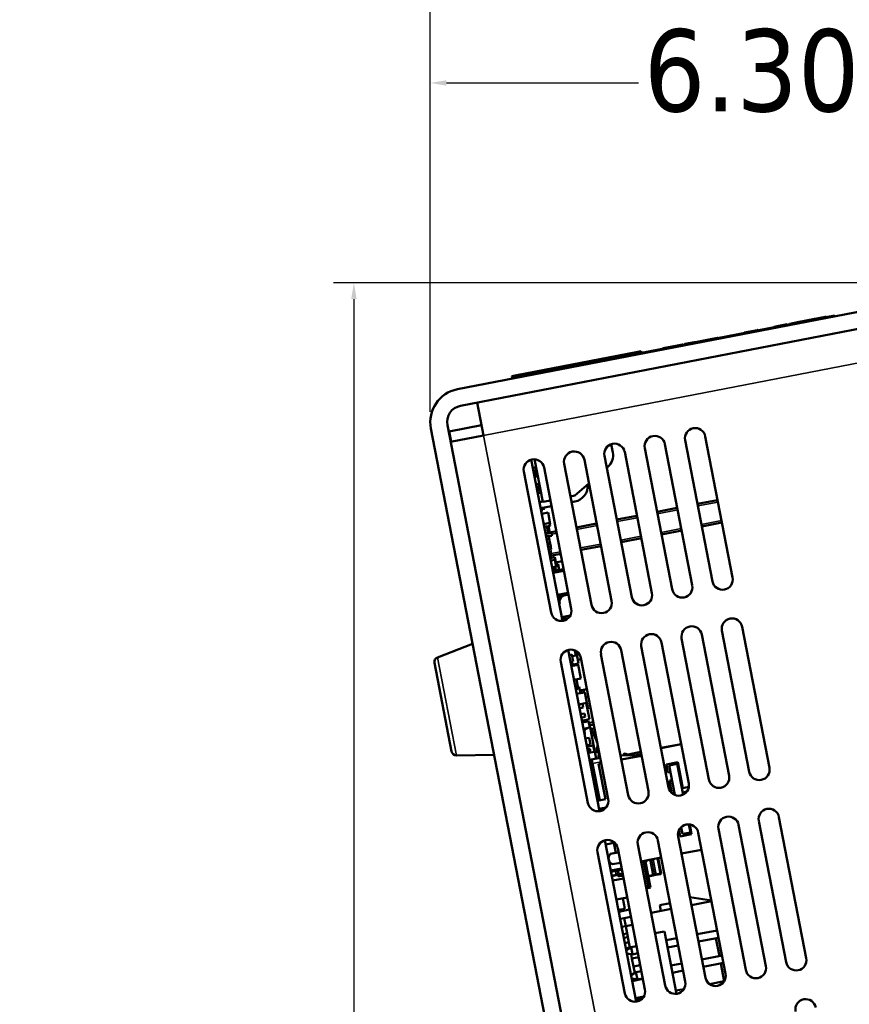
# Model space of a CAD drawing. Header units: inches. Extents: x 1.9 to 64.4, y 1.6 to 69.2.
# Tile 36 of 256: x 1.9 to 7, y 60.1 to 66.1. Entities that reach past the tile are written whole.
import ezdxf

# ---------------------------------------------------------------- set-up
doc = ezdxf.new("R2010")
doc.units = ezdxf.units.IN
doc.header["$MEASUREMENT"] = 0
for name, color, linetype, lineweight in [('Dimension (ANSI)', 7, 'Continuous', 25), ('Visible (ANSI)', 7, 'Continuous', 50), ('Visible Narrow (ANSI)', 7, 'Continuous', 35)]:
    doc.layers.add(name, color=color, linetype=linetype, lineweight=lineweight)
doc.styles.add('Note Text (ANSI)', font='tahoma.ttf')
doc.dimstyles.new('Default (ANSI)', dxfattribs={"dimtxt": 0.5, "dimasz": 0.098425, "dimexe": 0.125, "dimexo": 0.0625, "dimgap": 0.031496, "dimtad": 0, "dimtih": 1, "dimtoh": 1, "dimrnd": 1e-08, "dimzin": 4, "dimdsep": 46, "dimtxsty": 'Note Text (ANSI)', "dimcen": 0.09, "dimdle": 0.393701, "dimclrd": 256, "dimclre": 256, "dimclrt": 256, "dimadec": 0, "dimazin": 1, "dimtfac": 1, "dimtofl": 0, "dimtmove": 0, "dimatfit": 3, "dimfxl": 1, "dimtolj": 1, "dimtzin": 4, "dimlwd": -1, "dimlwe": -1, "dimarcsym": 0})

# ---------------------------------------------------------------- blocks, each defined once
blk = doc.blocks.new('*D4')
at = {"layer": 'Defpoints', "color": 0}
for p in [(4.4426, 66.771), (12.0387, 64.959), (4.4426, 63.6846)]:
    blk.add_point(p, dxfattribs=at)
at = {"layer": 'Dimension (ANSI)'}
for p, q in [((4.4426, 63.7471), (4.4426, 66.896)), ((12.0387, 65.0215), (12.0387, 66.896)), ((4.541, 66.771), (6.0344, 66.771)), ((11.9402, 66.771), (9.7942, 66.771))]:
    blk.add_line(p, q, dxfattribs=at)
for points in [[(4.541, 66.7875), (4.541, 66.7546), (4.4426, 66.771)], [(11.9402, 66.7875), (11.9402, 66.7546), (12.0387, 66.771)]]:
    blk.add_solid(points, dxfattribs=at)
at = {"layer": 'Dimension (ANSI)', "insert": (6.0659, 67.0981), "char_height": 0.5, "attachment_point": 1, "style": 'Note Text (ANSI)'}
blk.add_mtext('\\A1;7.60 [192.9]', dxfattribs=at)
blk = doc.blocks.new('*D6')
at = {"layer": 'Defpoints', "color": 0}
for p in [(7.9731, 64.5321), (3.9775, 42.9984), (10.7492, 42.9984)]:
    blk.add_point(p, dxfattribs=at)
at = {"layer": 'Dimension (ANSI)'}
for p, q in [((7.9106, 64.5321), (3.8525, 64.5321)), ((3.9775, 64.4336), (3.9775, 52.3209)), ((3.9775, 43.0968), (3.9775, 51.6038)), ((10.6867, 42.9984), (3.8525, 42.9984))]:
    blk.add_line(p, q, dxfattribs=at)
for points in [[(3.9611, 64.4336), (3.9939, 64.4336), (3.9775, 64.5321)], [(3.9611, 43.0968), (3.9939, 43.0968), (3.9775, 42.9984)]]:
    blk.add_solid(points, dxfattribs=at)
at = {"layer": 'Dimension (ANSI)', "insert": (1.9431, 52.2895), "char_height": 0.5, "attachment_point": 1, "style": 'Note Text (ANSI)'}
blk.add_mtext('\\A1;21.53 [547.0]', dxfattribs=at)
blk = doc.blocks.new('*D8')
at = {"layer": 'Defpoints', "color": 0}
for p in [(4.4426, 65.749), (4.4426, 63.6846), (10.743, 63.4088)]:
    blk.add_point(p, dxfattribs=at)
at = {"layer": 'Dimension (ANSI)'}
for p, q in [((4.4426, 63.7471), (4.4426, 65.874)), ((10.743, 63.4713), (10.743, 65.874)), ((4.541, 65.749), (5.7106, 65.749)), ((10.6446, 65.749), (9.4751, 65.749))]:
    blk.add_line(p, q, dxfattribs=at)
for points in [[(4.541, 65.7654), (4.541, 65.7326), (4.4426, 65.749)], [(10.6446, 65.7654), (10.6446, 65.7326), (10.743, 65.749)]]:
    blk.add_solid(points, dxfattribs=at)
at = {"layer": 'Dimension (ANSI)', "insert": (5.7421, 66.076), "char_height": 0.5, "attachment_point": 1, "style": 'Note Text (ANSI)'}
blk.add_mtext('\\A1;6.30 [160.0]', dxfattribs=at)

msp = doc.modelspace()

# ---------------------------------------------------------------- linework, layer by layer
at = {"layer": 'Visible (ANSI)'}
for p, q in [((7.9344, 64.5284), (4.6077, 63.8847)), ((4.6271, 63.7847), (7.9537, 64.4283)), ((6.9053, 64.3344), (4.9417, 63.9545)), ((6.7115, 64.2969), (6.7111, 64.2988)), ((6.7187, 64.2982), (6.7183, 64.3002)), ((6.7309, 64.3006), (6.7305, 64.3026)), ((6.8122, 64.3163), (6.8118, 64.3183)), ((6.8152, 64.319), (6.8172, 64.3194)), ((6.8156, 64.317), (6.8152, 64.319)), ((6.8176, 64.3174), (6.8172, 64.3194)), ((6.8528, 64.3242), (6.8524, 64.3262)), ((6.8571, 64.3199), (6.8567, 64.3219)), ((6.8573, 64.32), (6.8569, 64.3219)), ((6.8573, 64.32), (6.8569, 64.3219)), ((6.9063, 64.3294), (6.9053, 64.3344)), ((6.3555, 64.23), (6.434, 64.2452)), ((6.4344, 64.2432), (6.434, 64.2452)), ((6.4358, 64.2435), (6.4354, 64.2455)), ((6.5346, 64.2626), (6.5342, 64.2646)), ((6.5356, 64.2649), (6.5549, 64.2686)), ((6.536, 64.2629), (6.5356, 64.2649)), ((6.5549, 64.2686), (6.6141, 64.2801)), ((6.5553, 64.2666), (6.5549, 64.2686)), ((6.6145, 64.2781), (6.6141, 64.2801)), ((6.6159, 64.2784), (6.6155, 64.2803)), ((6.6285, 64.2808), (6.6281, 64.2828)), ((6.6315, 64.2834), (6.6884, 64.2944)), ((6.6319, 64.2815), (6.6315, 64.2834)), ((6.7063, 64.2928), (6.7144, 64.2944)), ((6.7067, 64.2908), (6.7063, 64.2928)), ((6.7148, 64.2924), (6.7144, 64.2944)), ((6.0777, 64.1763), (6.1178, 64.184)), ((6.1178, 64.184), (6.1489, 64.1901)), ((6.1181, 64.1821), (6.1178, 64.184)), ((6.1277, 64.1788), (6.1273, 64.1808)), ((6.1291, 64.1791), (6.1287, 64.181)), ((6.1489, 64.1901), (6.1909, 64.1982)), ((6.1493, 64.1881), (6.1489, 64.1901)), ((6.1913, 64.1962), (6.1909, 64.1982)), ((6.1947, 64.1969), (6.1943, 64.1988)), ((6.2611, 64.2046), (6.2608, 64.2066)), ((6.3545, 64.2278), (6.3541, 64.2297)), ((6.3559, 64.228), (6.3555, 64.23)), ((6.3616, 64.2241), (6.3612, 64.226)), ((6.3635, 64.2244), (6.3631, 64.2264)), ((5.8574, 64.1316), (5.8571, 64.1336)), ((5.8591, 64.134), (5.9478, 64.1511)), ((5.8595, 64.132), (5.8591, 64.134)), ((5.9478, 64.1511), (5.9769, 64.1568)), ((5.9482, 64.1492), (5.9478, 64.1511)), ((5.9773, 64.1548), (5.9769, 64.1568)), ((5.9793, 64.1552), (5.979, 64.1572)), ((5.9915, 64.1576), (5.9911, 64.1595)), ((5.9945, 64.1602), (6.0389, 64.1688)), ((5.9949, 64.1582), (5.9945, 64.1602)), ((6.0389, 64.1688), (6.0777, 64.1763)), ((6.0393, 64.1668), (6.0389, 64.1688)), ((6.0781, 64.1743), (6.0777, 64.1763)), ((5.6958, 64.1105), (4.9693, 63.97)), ((5.5423, 64.0706), (5.5419, 64.0726)), ((5.5453, 64.0733), (5.5473, 64.0737)), ((5.5457, 64.0713), (5.5453, 64.0733)), ((5.5477, 64.0717), (5.5473, 64.0737)), ((5.5829, 64.0785), (5.5825, 64.0805)), ((5.5978, 64.0814), (5.5975, 64.0834)), ((5.6381, 64.0912), (5.6477, 64.0931)), ((5.6384, 64.0892), (5.6381, 64.0912)), ((5.6481, 64.0911), (5.6477, 64.0931)), ((5.6756, 64.0985), (5.6827, 64.0999)), ((5.676, 64.0965), (5.6756, 64.0985)), ((5.6831, 64.0979), (5.6827, 64.0999)), ((5.6958, 64.1105), (5.7253, 64.1162)), ((5.7197, 64.105), (5.7194, 64.1069)), ((5.7272, 64.1064), (5.7253, 64.1162)), ((5.16, 63.9967), (5.1596, 63.9986)), ((5.163, 63.9993), (5.165, 63.9997)), ((5.1634, 63.9973), (5.163, 63.9993)), ((5.1654, 63.9977), (5.165, 63.9997)), ((5.2006, 64.0045), (5.2002, 64.0065)), ((5.2014, 64.0047), (5.201, 64.0066)), ((5.2827, 64.0204), (5.2823, 64.0224)), ((5.2857, 64.023), (5.2877, 64.0234)), ((5.2861, 64.0211), (5.2857, 64.023)), ((5.2881, 64.0215), (5.2877, 64.0234)), ((5.3233, 64.0283), (5.3229, 64.0302)), ((5.3383, 64.0312), (5.3379, 64.0331)), ((5.3403, 64.0316), (5.3399, 64.0335)), ((5.4581, 64.0544), (5.4577, 64.0563)), ((5.4602, 64.0548), (5.4598, 64.0567)), ((5.461, 64.0549), (5.4606, 64.0569)), ((4.9398, 63.9643), (4.9693, 63.97)), ((4.9398, 63.9643), (4.9417, 63.9545)), ((4.9427, 63.9495), (4.9417, 63.9545)), ((5.0787, 63.9809), (5.0783, 63.9829)), ((4.7271, 63.804), (4.7658, 63.604)), ((4.4463, 63.6461), (4.4463, 63.6459)), ((4.4463, 63.6459), (8.3406, 43.5178)), ((8.4407, 43.5371), (4.5464, 63.6653)), ((4.7537, 63.6665), (4.5568, 63.6284)), ((4.5578, 63.6232), (4.5546, 63.6226)), ((4.5689, 63.5659), (4.5568, 63.6284)), ((4.7658, 63.604), (4.5657, 63.5652)), ((6.2828, 62.7389), (6.1166, 63.5979)), ((5.5534, 63.4989), (5.5435, 63.55)), ((5.7484, 63.5267), (5.9146, 62.6676)), ((6.0373, 62.6914), (5.8711, 63.5504)), ((5.9938, 63.5742), (6.16, 62.7151)), ((5.5029, 63.4792), (5.6691, 62.6201)), ((5.7919, 62.6439), (5.6257, 63.5029)), ((5.0574, 63.4565), (5.2473, 62.475)), ((5.067, 63.4068), (5.0867, 63.4106)), ((5.0774, 63.4585), (5.1275, 63.1996)), ((5.0864, 63.3912), (5.0828, 63.4099)), ((5.301, 62.5489), (5.1348, 63.408)), ((5.2575, 63.4317), (5.4237, 62.5726)), ((5.5464, 62.5964), (5.3802, 63.4555)), ((5.517, 63.4065), (5.5234, 63.412)), ((5.012, 63.3842), (5.1783, 62.5252)), ((5.0707, 63.3881), (5.0864, 63.3912)), ((5.0733, 63.3745), (5.089, 63.3775)), ((5.0752, 63.3645), (5.0949, 63.3683)), ((5.0779, 63.3508), (5.0975, 63.3546)), ((5.0909, 63.3676), (5.089, 63.3775)), ((5.0868, 63.3048), (5.1064, 63.3086)), ((5.0898, 63.2892), (5.1055, 63.2922)), ((5.0911, 63.2826), (5.1107, 63.2864)), ((5.0917, 63.2794), (5.1113, 63.2832)), ((5.1055, 63.2922), (5.1025, 63.3078)), ((5.3219, 63.2372), (5.408, 63.3119)), ((5.0941, 63.2669), (5.1138, 63.2707)), ((5.0942, 63.2664), (5.1139, 63.2702)), ((5.0969, 63.2526), (5.1165, 63.2564)), ((5.2961, 63.2322), (5.3219, 63.2372)), ((5.1076, 63.1972), (5.1272, 63.201)), ((5.1801, 63.1736), (5.1146, 63.1609)), ((5.1275, 63.1996), (5.1734, 63.2084)), ((5.1376, 63.1579), (5.1362, 63.1651)), ((5.3221, 63.201), (5.3028, 63.1973)), ((5.9461, 63.1628), (5.8234, 63.1391)), ((6.1916, 63.2103), (6.0688, 63.1866)), ((5.116, 63.1537), (5.1376, 63.1579)), ((5.1181, 63.1429), (5.122, 63.1437)), ((5.122, 63.1437), (5.1199, 63.1545)), ((5.1212, 63.1268), (5.1595, 63.1342)), ((5.173, 63.0645), (5.1595, 63.1342)), ((5.7007, 63.1153), (5.5779, 63.0916)), ((5.1334, 63.064), (5.1682, 63.0708)), ((5.1364, 63.0484), (5.1521, 63.0515)), ((5.1603, 63.0093), (5.1521, 63.0515)), ((5.1524, 63.0497), (5.1715, 63.0534)), ((5.1709, 63.0091), (5.1627, 63.0517)), ((5.1715, 63.0534), (5.1682, 63.0708)), ((5.1695, 63.0638), (5.173, 63.0645)), ((5.4552, 63.0678), (5.3325, 63.0441)), ((6.0954, 63.0491), (6.2181, 63.0729)), ((5.1446, 63.0062), (5.1603, 63.0093)), ((5.145, 63.0041), (5.1798, 63.0108)), ((5.1479, 62.989), (5.1636, 62.992)), ((5.1515, 63.0054), (5.1511, 63.0075)), ((5.1668, 62.9753), (5.1636, 62.992)), ((5.164, 62.9898), (5.1831, 62.9935)), ((5.2098, 63.0204), (5.1702, 63.0127)), ((5.1831, 62.9935), (5.1798, 63.0108)), ((5.85, 63.0016), (5.9727, 63.0254)), ((5.1511, 62.9723), (5.1668, 62.9753)), ((5.1569, 62.9424), (5.1726, 62.9455)), ((5.1602, 62.9256), (5.1759, 62.9286)), ((5.1726, 62.9455), (5.1668, 62.9753)), ((5.1759, 62.9286), (5.1726, 62.9455)), ((5.1791, 62.912), (5.1759, 62.9286)), ((5.3591, 62.9066), (5.4818, 62.9304)), ((5.6045, 62.9541), (5.7272, 62.9779)), ((5.1634, 62.9089), (5.1791, 62.912)), ((5.1735, 62.8568), (5.201, 62.8621)), ((5.1831, 62.8726), (5.2364, 62.8829)), ((5.2103, 62.814), (5.201, 62.8621)), ((5.1764, 62.8419), (5.1999, 62.8464)), ((5.1843, 62.8006), (5.2079, 62.8052)), ((5.2079, 62.8052), (5.1999, 62.8464)), ((5.2063, 62.8132), (5.2103, 62.814)), ((5.2069, 62.8313), (5.2449, 62.8386)), ((5.2091, 62.7989), (5.2079, 62.8052)), ((5.2093, 62.8191), (5.2201, 62.8212)), ((5.227, 62.7852), (5.2201, 62.8212)), ((5.1855, 62.7944), (5.1907, 62.7954)), ((5.1888, 62.7778), (5.2111, 62.7821)), ((5.189, 62.7766), (5.2545, 62.7893)), ((5.1907, 62.7679), (5.2562, 62.7805)), ((5.1962, 62.7965), (5.2091, 62.7989)), ((5.2196, 62.7837), (5.2542, 62.7904)), ((5.2823, 62.6453), (5.2168, 62.6326)), ((5.2188, 62.6224), (5.2843, 62.6351)), ((5.2312, 62.5805), (5.2271, 62.5797)), ((5.2284, 62.5954), (5.2312, 62.5805)), ((5.2428, 62.4984), (5.2952, 62.5085)), ((6.2615, 61.5328), (6.0953, 62.3919)), ((6.218, 62.4157), (6.3842, 61.5566)), ((6.5069, 61.5803), (6.3407, 62.4394)), ((4.4864, 62.2531), (4.7, 62.3348)), ((5.7271, 62.3207), (5.8933, 61.4616)), ((6.016, 61.4854), (5.8498, 62.3444)), ((5.9725, 62.3682), (6.1387, 61.5091)), ((5.2816, 62.298), (5.4715, 61.3165)), ((5.2876, 62.267), (5.3033, 62.27)), ((5.3115, 62.2278), (5.3033, 62.27)), ((5.3053, 62.2597), (5.3279, 62.2641)), ((5.3279, 62.2641), (5.3219, 62.2952)), ((5.3454, 62.2158), (5.3309, 62.2904)), ((5.4816, 62.2732), (5.6478, 61.4141)), ((5.7706, 61.4379), (5.6044, 62.2969)), ((4.5719, 61.6809), (4.4677, 62.2194)), ((5.2362, 62.2257), (5.4024, 61.3666)), ((5.2957, 62.2248), (5.3115, 62.2278)), ((5.2983, 62.2116), (5.314, 62.2147)), ((5.3008, 62.1987), (5.3433, 62.2069)), ((5.3165, 62.2017), (5.314, 62.2147)), ((5.3149, 62.2099), (5.3454, 62.2158)), ((5.341, 62.2384), (5.3603, 62.2421)), ((5.3594, 62.1238), (5.3433, 62.2069)), ((5.5251, 61.3904), (5.3589, 62.2495)), ((5.3169, 62.1156), (5.3594, 62.1238)), ((5.3169, 62.1153), (5.3326, 62.1184)), ((5.3408, 62.0762), (5.3326, 62.1184)), ((5.3251, 62.0731), (5.3408, 62.0762)), ((5.3258, 62.0696), (5.3493, 62.0741)), ((5.3279, 62.0585), (5.3515, 62.063)), ((5.3333, 62.0304), (5.3834, 62.0401)), ((5.3515, 62.063), (5.3493, 62.0741)), ((5.3569, 62.035), (5.3515, 62.063)), ((5.3537, 62.0513), (5.3957, 62.0594)), ((5.3546, 62.0468), (5.3772, 62.0511)), ((5.3795, 62.0394), (5.3772, 62.0511)), ((5.396, 61.9753), (5.3834, 62.0401)), ((5.3459, 61.9656), (5.396, 61.9753)), ((5.3739, 61.9472), (5.3694, 61.9702)), ((5.3892, 62.0103), (5.4046, 62.0133)), ((5.411, 61.8764), (5.392, 61.9746)), ((5.4032, 61.9377), (5.396, 61.9753)), ((5.3503, 61.9426), (5.3739, 61.9472)), ((5.3572, 61.9073), (5.3807, 61.9119)), ((5.3849, 61.8903), (5.3807, 61.9119)), ((5.3993, 61.9369), (5.4032, 61.9377)), ((5.3613, 61.8857), (5.3849, 61.8903)), ((5.3649, 61.8675), (5.411, 61.8764)), ((5.3668, 61.8575), (5.3825, 61.8606)), ((5.367, 61.8564), (5.4053, 61.8638)), ((5.3827, 61.8595), (5.3825, 61.8606)), ((5.3826, 61.8601), (5.3905, 61.8616)), ((5.3906, 61.861), (5.3905, 61.8616)), ((5.4127, 61.8256), (5.4053, 61.8638)), ((5.4072, 61.8539), (5.4344, 61.8591)), ((5.41, 61.8393), (5.4372, 61.8446)), ((5.4375, 61.8434), (5.4103, 61.8382)), ((5.3744, 61.8181), (5.4127, 61.8256)), ((5.375, 61.8153), (5.3907, 61.8183)), ((5.3814, 61.8046), (5.3772, 61.8038)), ((5.3791, 61.8161), (5.3814, 61.8046)), ((5.38, 61.7892), (5.3842, 61.79)), ((5.3842, 61.79), (5.3814, 61.8046)), ((5.3907, 61.8183), (5.3901, 61.8212)), ((5.3906, 61.8188), (5.3984, 61.8203)), ((5.3984, 61.8203), (5.398, 61.8227)), ((5.4166, 61.8266), (5.4126, 61.8262)), ((5.4166, 61.8266), (5.4532, 61.6373)), ((5.4418, 61.8209), (5.423, 61.8172)), ((5.4406, 61.7759), (5.438, 61.7894)), ((5.4493, 61.7822), (5.4431, 61.781)), ((5.3859, 61.7587), (5.4095, 61.7633)), ((5.3939, 61.7175), (5.4175, 61.722)), ((5.4175, 61.722), (5.4095, 61.7633)), ((5.4574, 61.7406), (5.4565, 61.7403)), ((5.9696, 61.7252), (5.8469, 61.7014)), ((5.9697, 61.725), (5.8469, 61.7012)), ((5.3956, 61.7087), (5.4339, 61.7161)), ((5.3984, 61.6939), (5.4142, 61.697)), ((5.403, 61.6704), (5.4187, 61.6734)), ((5.4187, 61.6734), (5.4142, 61.697)), ((5.4187, 61.6734), (5.4413, 61.6778)), ((5.4413, 61.6778), (5.4339, 61.7161)), ((5.461, 61.6704), (5.4557, 61.6979)), ((5.4655, 61.6984), (5.4558, 61.6974)), ((5.4643, 61.7049), (5.4642, 61.7049)), ((5.6279, 61.6685), (5.6185, 61.662)), ((5.6279, 61.6683), (5.6186, 61.6618)), ((5.7029, 61.6736), (5.6462, 61.6626)), ((5.7029, 61.6734), (5.6463, 61.6624)), ((5.7242, 61.6777), (5.7029, 61.6736)), ((5.7242, 61.6775), (5.7029, 61.6734)), ((5.7029, 61.6736), (5.7029, 61.6734)), ((5.7029, 61.6734), (5.7054, 61.6604)), ((5.7054, 61.6604), (5.7267, 61.6645)), ((4.6018, 61.6566), (4.8305, 61.6604)), ((5.4247, 61.6318), (5.4765, 61.6418)), ((5.4248, 61.6316), (5.4765, 61.6416)), ((5.4258, 61.6315), (5.4305, 61.6072)), ((5.4305, 61.6072), (5.474, 61.3824)), ((5.4755, 61.6469), (5.4667, 61.6452)), ((5.4668, 61.6041), (5.4832, 61.6072)), ((5.5084, 61.3891), (5.4668, 61.6041)), ((5.601, 61.6561), (5.6956, 61.6585)), ((5.601, 61.6563), (5.6229, 61.6568)), ((5.6059, 61.631), (5.7286, 61.6547)), ((5.6956, 61.6585), (5.7054, 61.6604)), ((5.6967, 61.6485), (5.6956, 61.6585)), ((5.8798, 61.6015), (5.9485, 61.6148)), ((5.9453, 61.605), (5.8962, 61.5955)), ((5.9817, 61.4171), (5.9453, 61.605)), ((5.9485, 61.6148), (5.979, 61.4572)), ((5.8893, 61.5524), (5.8798, 61.6015)), ((5.904, 61.5552), (5.8893, 61.5524)), ((5.8962, 61.5955), (5.931, 61.4156)), ((5.8988, 61.5033), (5.9135, 61.5061)), ((5.9137, 61.4263), (5.8988, 61.5033)), ((5.979, 61.4572), (6.0165, 61.4644)), ((5.9939, 61.4346), (5.9879, 61.4334)), ((5.9879, 61.4334), (5.9901, 61.422)), ((5.9939, 61.4346), (6.0053, 61.4368)), ((5.9955, 61.4262), (5.9939, 61.4346)), ((5.4593, 61.3796), (5.5084, 61.3891)), ((5.5121, 61.3388), (5.4688, 61.3305)), ((5.4835, 61.3333), (5.4861, 61.3201)), ((6.4421, 61.2571), (6.6083, 60.3981)), ((6.7311, 60.4218), (6.5648, 61.2809)), ((5.9645, 61.1636), (5.957, 61.2025)), ((5.9651, 61.2146), (5.9697, 61.2155)), ((5.9691, 61.2189), (5.9769, 61.1782)), ((5.9769, 61.1782), (6.026, 61.1877)), ((6.026, 61.1877), (6.0166, 61.2364)), ((6.0218, 61.2359), (6.0332, 61.1769)), ((6.2402, 60.3268), (6.074, 61.1859)), ((6.1967, 61.2097), (6.3629, 60.3506)), ((6.4856, 60.3743), (6.3194, 61.2334)), ((5.5057, 61.1395), (5.6956, 60.158)), ((5.5597, 61.1239), (5.5106, 61.1144)), ((5.5597, 61.1239), (5.5586, 61.1295)), ((5.5714, 61.0633), (5.5597, 61.1239)), ((5.9947, 60.2794), (5.8285, 61.1384)), ((5.9512, 61.1622), (6.1174, 60.3031)), ((6.0332, 61.1769), (5.9645, 61.1636)), ((5.4603, 61.0672), (5.6265, 60.2081)), ((5.5878, 61.0665), (5.5404, 61.0573)), ((5.5878, 61.0663), (5.5404, 61.0571)), ((5.7493, 60.2319), (5.5831, 61.0909)), ((5.7058, 61.1147), (5.872, 60.2556)), ((5.9712, 61.0588), (6.0939, 61.0825)), ((5.5248, 61.0408), (5.5298, 61.0418)), ((5.5294, 61.0403), (5.5251, 61.0394)), ((5.5256, 61.037), (5.5287, 61.0376)), ((5.5312, 61.0135), (5.5301, 61.0133)), ((5.5306, 61.0108), (5.5324, 61.0112)), ((5.6, 61.0034), (5.5526, 60.9943)), ((5.7258, 61.0113), (5.8485, 61.0351)), ((5.7405, 61.0142), (5.7704, 60.8597)), ((5.7557, 61.0077), (5.7446, 61.0102)), ((5.7821, 60.8518), (5.7517, 61.0086)), ((5.8264, 61.0308), (5.8446, 60.9366)), ((5.8471, 60.9371), (5.8288, 61.0312)), ((5.6068, 60.968), (5.5414, 60.9553)), ((5.5683, 60.9556), (5.5423, 60.9505)), ((5.5428, 60.9481), (5.5688, 60.9531)), ((5.5806, 60.9579), (5.5683, 60.9556)), ((5.5688, 60.9531), (5.5786, 60.955)), ((5.5884, 60.9569), (5.5786, 60.955)), ((5.5806, 60.9579), (5.5879, 60.9594)), ((5.6078, 60.9632), (5.5879, 60.9594)), ((5.5884, 60.9569), (5.6082, 60.9608)), ((5.5734, 60.9294), (5.5473, 60.9244)), ((5.5478, 60.9219), (5.5738, 60.927)), ((5.553, 60.8952), (5.6185, 60.9079)), ((5.5832, 60.9313), (5.5734, 60.9294)), ((5.5738, 60.927), (5.5861, 60.9293)), ((5.5832, 60.9313), (5.593, 60.9332)), ((5.5935, 60.9308), (5.5861, 60.9293)), ((5.6128, 60.9371), (5.593, 60.9332)), ((5.5935, 60.9308), (5.6133, 60.9346)), ((5.6148, 60.9268), (5.595, 60.9229)), ((5.5955, 60.9205), (5.6153, 60.9243)), ((5.6055, 60.9319), (5.6135, 60.9334)), ((5.798, 60.9276), (5.7685, 60.9219)), ((5.769, 60.9194), (5.7984, 60.9251)), ((5.798, 60.9276), (5.8078, 60.9295)), ((5.8058, 60.9265), (5.7984, 60.9251)), ((5.8058, 60.9265), (5.8181, 60.9289)), ((5.8176, 60.9314), (5.8078, 60.9295)), ((5.8446, 60.9366), (5.8176, 60.9314)), ((5.8181, 60.9289), (5.8451, 60.9341)), ((5.8446, 60.9366), (5.8471, 60.9371)), ((5.8446, 60.9366), (5.8451, 60.9341)), ((5.8471, 60.9371), (5.8451, 60.9341)), ((5.7704, 60.8597), (5.7557, 60.8568)), ((5.7576, 60.847), (5.7821, 60.8518)), ((5.7821, 60.8518), (5.7704, 60.8597)), ((5.5754, 60.7793), (5.6409, 60.792)), ((5.626, 60.723), (5.6137, 60.7867)), ((6.0224, 60.7945), (6.154, 60.7724)), ((6.0318, 60.7456), (6.1546, 60.7693)), ((5.5877, 60.7156), (5.626, 60.723)), ((5.6553, 60.7177), (5.5898, 60.705)), ((5.7864, 60.6981), (5.9091, 60.7218)), ((5.8399, 60.7441), (5.9025, 60.7562)), ((5.8399, 60.7441), (5.8466, 60.7097)), ((5.6227, 60.6664), (5.5982, 60.6617)), ((5.6637, 60.6743), (5.6227, 60.6664)), ((5.6227, 60.6664), (5.6322, 60.6173)), ((5.6322, 60.6173), (5.6077, 60.6126)), ((5.6322, 60.6173), (5.6732, 60.6252)), ((5.6577, 60.4854), (5.6322, 60.6173)), ((5.8676, 60.5854), (5.8103, 60.5744)), ((5.8676, 60.5854), (5.9411, 60.2055)), ((6.189, 60.5911), (6.0663, 60.5674)), ((5.6407, 60.5733), (5.6162, 60.5685)), ((5.6206, 60.5456), (5.6452, 60.5504)), ((5.9436, 60.5436), (5.8781, 60.531)), ((6.1976, 60.5469), (6.0749, 60.5232)), ((6.1812, 60.5438), (6.2023, 60.4348)), ((5.6267, 60.5144), (5.6512, 60.5191)), ((5.6327, 60.4832), (5.6573, 60.4879)), ((5.6349, 60.4717), (5.665, 60.4897)), ((5.6981, 60.4961), (5.665, 60.4897)), ((5.6736, 60.4455), (5.665, 60.4897)), ((5.9521, 60.4994), (5.8866, 60.4868)), ((5.6736, 60.4455), (5.6389, 60.4511)), ((5.6702, 60.421), (5.6652, 60.4469)), ((5.7111, 60.4289), (5.6702, 60.421)), ((5.6797, 60.3719), (5.6702, 60.421)), ((5.7067, 60.452), (5.6736, 60.4455)), ((6.2187, 60.438), (6.0959, 60.4142)), ((5.7206, 60.3798), (5.6797, 60.3719)), ((5.6874, 60.3322), (5.6797, 60.3719)), ((5.9732, 60.3905), (5.9077, 60.3778)), ((5.9818, 60.3463), (5.9163, 60.3336)), ((6.2272, 60.3938), (6.1045, 60.37)), ((6.2108, 60.3906), (6.2318, 60.2819)), ((5.6646, 60.3185), (5.6946, 60.3366)), ((5.7032, 60.2924), (5.6685, 60.2979)), ((5.7369, 60.2957), (5.6714, 60.283)), ((5.7278, 60.343), (5.6946, 60.3366)), ((5.7032, 60.2924), (5.6946, 60.3366)), ((5.696, 60.2878), (5.6948, 60.2937)), ((5.7363, 60.2988), (5.7032, 60.2924)), ((5.9862, 60.2341), (5.9374, 60.2246)), ((6.2316, 60.2816), (6.1422, 60.2643)), ((5.6916, 60.1787), (5.7418, 60.1884)), ((5.6942, 60.1654), (5.7243, 60.1834)), ((5.717, 60.179), (5.7162, 60.1834)), ((5.7407, 60.1866), (5.7243, 60.1834)), ((5.7267, 60.171), (5.7243, 60.1834))]:
    msp.add_line(p, q, dxfattribs=at)
for centre, radius, start, end in [((4.6464, 63.6846), 0.2038, 100.95, 190.95), ((4.6464, 63.6846), 0.1019, 100.95, 190.95), ((6.0552, 63.586), 0.0625, 10.95, 190.95), ((5.8097, 63.5386), 0.0625, 10.95, 190.95), ((5.5643, 63.4911), 0.0625, 10.95, 190.95), ((5.3189, 63.4436), 0.0625, 10.95, 190.95), ((5.4631, 63.4815), 0.092, 310.95, 10.95), ((5.0734, 63.3961), 0.0625, 10.95, 190.95), ((5.3036, 63.2964), 0.0971, 280.95, 5.21376), ((5.1589, 62.9978), 0.0125, 129.11402, 145.77067), ((5.1808, 62.8849), 0.0125, 190.95, 280.95), ((5.2301, 62.8335), 0.0548, 216.43369, 252.27673), ((5.2301, 62.8335), 0.0509, 218.55794, 261.85881), ((5.2298, 62.8347), 0.0509, 220.08112, 261.85881), ((5.976, 62.6795), 0.0625, 190.95, 10.95), ((6.2214, 62.727), 0.0625, 190.95, 10.95), ((5.2779, 62.5861), 0.0548, 132.11805, 169.90167), ((5.2781, 62.585), 0.0548, 129.62327, 169.90167), ((5.2781, 62.585), 0.0509, 120.04119, 168.19201), ((5.7305, 62.632), 0.0625, 190.95, 10.95), ((5.4851, 62.5845), 0.0625, 190.95, 10.95), ((5.2396, 62.537), 0.0625, 190.95, 10.95), ((5.3021, 62.4609), 0.0548, 129.62327, 164.80368), ((5.3021, 62.4609), 0.0509, 120.04119, 162.61864), ((6.0339, 62.38), 0.0625, 10.95, 190.95), ((6.2793, 62.4275), 0.0625, 10.95, 190.95), ((5.7884, 62.3326), 0.0625, 10.95, 190.95), ((5.543, 62.2851), 0.0625, 10.95, 190.95), ((5.2975, 62.2376), 0.0625, 10.95, 190.95), ((4.4972, 62.2251), 0.03, 110.95, 190.95), ((5.4311, 61.7944), 0.0548, 156.2983, 159.83738), ((5.4311, 61.7944), 0.0509, 153.18575, 168.19201), ((5.1964, 61.6682), 0.2713, 17.33795, 35.73686), ((4.6013, 61.6866), 0.03, 190.95, 270.95), ((5.1964, 61.6682), 0.2713, 353.99594, 4.56205), ((5.6431, 61.6789), 0.0298, 214.58652, 214.95641), ((5.6431, 61.6787), 0.0298, 214.58652, 227.81074), ((5.6424, 61.6822), 0.02, 223.45619, 280.95), ((5.6425, 61.682), 0.02, 223.45619, 280.95), ((5.4274, 61.6181), 0.014, 100.95, 190.95), ((5.4274, 61.6178), 0.014, 100.95, 190.95), ((6.4455, 61.5685), 0.0625, 190.95, 10.95), ((5.9547, 61.4735), 0.0625, 190.95, 10.95), ((6.2001, 61.521), 0.0625, 190.95, 10.95), ((5.7092, 61.426), 0.0625, 190.95, 10.95), ((5.4638, 61.3785), 0.0625, 190.95, 10.95), ((6.5035, 61.269), 0.0625, 10.95, 190.95), ((6.258, 61.2215), 0.0625, 10.95, 190.95), ((5.7671, 61.1266), 0.0625, 10.95, 190.95), ((6.0126, 61.174), 0.0625, 10.95, 190.95), ((5.5217, 61.0791), 0.0625, 10.95, 190.95), ((5.5647, 61.0292), 0.037, 131.08272, 250.81728), ((5.5647, 61.0294), 0.037, 131.08272, 162.96057), ((5.7737, 61.0036), 0.0298, 157.01976, 167.31348), ((5.7743, 61.0003), 0.02, 100.95, 158.44381), ((5.574, 60.926), 0.01, 12.39383, 16.70285), ((5.5936, 60.9303), 0.01, 192.39383, 280.95), ((5.574, 60.926), 0.0125, 12.39383, 15.54949), ((5.5936, 60.9303), 0.0075, 192.39383, 280.95), ((5.6031, 60.9442), 0.0125, 255.77419, 280.95), ((6.6697, 60.4099), 0.0625, 190.95, 10.95), ((6.4242, 60.3625), 0.0625, 190.95, 10.95), ((6.1788, 60.315), 0.0625, 190.95, 10.95), ((5.6879, 60.22), 0.0625, 190.95, 10.95), ((5.9333, 60.2675), 0.0625, 190.95, 10.95), ((6.7276, 60.1105), 0.0625, 10.95, 190.95)]:
    msp.add_arc(centre, radius, start, end, dxfattribs=at)
for centre, major_axis, ratio, start_param, end_param in [((5.1982, 61.6639), (0.2491, 0.107), 0.91233, 6.175634, 6.374327), ((5.1962, 61.6741), (0.271, 0.006), 0.85524, 0.233532, 0.432225), ((5.1993, 61.6582), (0.26, 0.0766), 0.400073, 5.957649, 6.156342), ((5.1955, 61.678), (0.27, 0.0242), 0.51085, 6.047863, 6.246556), ((5.1954, 61.6786), (0.2698, 0.0259), 0.400073, 0.126843, 0.140362), ((5.1985, 61.6627), (0.2537, 0.0955), 0.85524, 6.019484, 6.049654), ((5.1965, 61.6729), (0.271, -0.0063), 0.91233, 0.094032, 0.107552)]:
    msp.add_ellipse(centre, major_axis=major_axis, ratio=ratio, start_param=start_param, end_param=end_param, dxfattribs=at)
for points, knots in [([(6.6884, 64.2944), (6.6937, 64.2954), (6.702, 64.297), (6.7077, 64.2981), (6.7098, 64.2986), (6.7111, 64.2988)], [-0.0475664, -0.0475664, -0.0475664, -0.0475664, -0.01629537, -0.01629537, 0, 0, 0, 0]), ([(6.7111, 64.2988), (6.7125, 64.2991), (6.7137, 64.2993), (6.716, 64.2998), (6.7173, 64.3), (6.7183, 64.3002)], [-0.04396823, -0.04396823, -0.04396823, -0.04396823, -0.02536473, -0.02536473, 0, 0, 0, 0]), ([(6.7183, 64.3002), (6.7192, 64.3004), (6.7203, 64.3006), (6.7229, 64.3011), (6.7243, 64.3014), (6.726, 64.3017)], [-0.05836585, -0.05836585, -0.05836585, -0.05836585, -0.02602768, -0.02602768, 0, 0, 0, 0]), ([(6.7305, 64.3026), (6.7306, 64.3026), (6.7308, 64.3026), (6.7329, 64.303), (6.7345, 64.3033), (6.7377, 64.304), (6.7404, 64.3045), (6.7484, 64.306), (6.7531, 64.3069), (6.761, 64.3085), (6.7658, 64.3094), (6.7709, 64.3104)], [-0.1116521, -0.1116521, -0.1116521, -0.1116521, -0.1016227, -0.1016227, -0.0895655, -0.0895655, -0.0666991, -0.0666991, -0.0389809, -0.0389809, 0, 0, 0, 0]), ([(6.7709, 64.3104), (6.7744, 64.3111), (6.7778, 64.3117), (6.784, 64.3129), (6.7872, 64.3135), (6.7939, 64.3148), (6.7969, 64.3154), (6.8023, 64.3165), (6.8066, 64.3173), (6.8118, 64.3183)], [-0.5995832, -0.5995832, -0.5995832, -0.5995832, -0.4581175, -0.4581175, -0.3374607, -0.3374607, -0.1905298, -0.1905298, 0, 0, 0, 0]), ([(6.8118, 64.3183), (6.8126, 64.3185), (6.8137, 64.3187), (6.815, 64.3189), (6.8151, 64.3189), (6.8152, 64.319)], [-0.02660079, -0.02660079, -0.02660079, -0.02660079, -0.00578557, -0.00578557, -0.00391542, -0.00391542, -0.00391542, -0.00391542]), ([(6.8172, 64.3194), (6.8226, 64.3204), (6.828, 64.3214), (6.8364, 64.3231), (6.8395, 64.3237), (6.8442, 64.3246), (6.8468, 64.3251), (6.8516, 64.326), (6.8521, 64.3261), (6.8524, 64.3262)], [-0.265126, -0.265126, -0.265126, -0.265126, -0.1774462, -0.1774462, -0.1131793, -0.1131793, -0.0632734, -0.0632734, 0, 0, 0, 0]), ([(6.5342, 64.2646), (6.5343, 64.2646), (6.5345, 64.2646), (6.5353, 64.2648), (6.5354, 64.2648), (6.5356, 64.2649)], [-0.23136971, -0.23136971, -0.23136971, -0.23136971, -0.18428295, -0.18428295, -0.17531567, -0.17531567, -0.17531567, -0.17531567]), ([(6.6281, 64.2828), (6.6284, 64.2828), (6.6288, 64.2829), (6.6308, 64.2833), (6.6311, 64.2833), (6.6315, 64.2834)], [-0.5784243, -0.5784243, -0.5784243, -0.5784243, -0.4607074, -0.4607074, -0.4382892, -0.4382892, -0.4382892, -0.4382892]), ([(5.8571, 64.1336), (5.8572, 64.1336), (5.8574, 64.1336), (5.8586, 64.1339), (5.8588, 64.1339), (5.8591, 64.134)], [-0.11165206, -0.11165206, -0.11165206, -0.11165206, -0.10162273, -0.10162273, -0.09904792, -0.09904792, -0.09904792, -0.09904792]), ([(5.4606, 64.0569), (5.4609, 64.0569), (5.4615, 64.057), (5.4651, 64.0577), (5.4677, 64.0583), (5.475, 64.0597), (5.4799, 64.0606), (5.4884, 64.0623), (5.4919, 64.0629), (5.4972, 64.064), (5.4992, 64.0643), (5.501, 64.0647)], [-0.1079693, -0.1079693, -0.1079693, -0.1079693, -0.0849084, -0.0849084, -0.0623021, -0.0623021, -0.0338251, -0.0338251, -0.0135201, -0.0135201, 0, 0, 0, 0]), ([(5.501, 64.0647), (5.5028, 64.065), (5.5049, 64.0654), (5.5096, 64.0664), (5.5119, 64.0668), (5.5187, 64.0681), (5.5234, 64.069), (5.5339, 64.0711), (5.5388, 64.072), (5.5419, 64.0726)], [-0.267374, -0.267374, -0.267374, -0.267374, -0.2317938, -0.2317938, -0.1934885, -0.1934885, -0.1119705, -0.1119705, 0, 0, 0, 0]), ([(5.5419, 64.0726), (5.5427, 64.0728), (5.5437, 64.073), (5.545, 64.0732), (5.5452, 64.0732), (5.5453, 64.0733)], [-0.02660079, -0.02660079, -0.02660079, -0.02660079, -0.00578557, -0.00578557, -0.00391542, -0.00391542, -0.00391542, -0.00391542]), ([(5.5473, 64.0737), (5.5492, 64.074), (5.5511, 64.0744), (5.5548, 64.0751), (5.5566, 64.0754), (5.5619, 64.0765), (5.5652, 64.0771), (5.5728, 64.0786), (5.5767, 64.0793), (5.5813, 64.0802), (5.582, 64.0804), (5.5825, 64.0805)], [-0.1723082, -0.1723082, -0.1723082, -0.1723082, -0.1564478, -0.1564478, -0.1400334, -0.1400334, -0.1050876, -0.1050876, -0.0466288, -0.0466288, 0, 0, 0, 0]), ([(5.5975, 64.0834), (5.5977, 64.0834), (5.598, 64.0834), (5.6002, 64.0839), (5.6017, 64.0842), (5.6085, 64.0855), (5.613, 64.0864), (5.6233, 64.0884), (5.6306, 64.0898), (5.6381, 64.0912)], [-0.1934272, -0.1934272, -0.1934272, -0.1934272, -0.1338203, -0.1338203, -0.098542, -0.098542, -0.0595575, -0.0595575, 0, 0, 0, 0]), ([(5.6589, 64.0952), (5.6642, 64.0963), (5.6701, 64.0974), (5.6753, 64.0984), (5.6754, 64.0984), (5.6756, 64.0985)], [-0.06090304, -0.06090304, -0.06090304, -0.06090304, -0.01986028, -0.01986028, -0.01863557, -0.01863557, -0.01863557, -0.01863557]), ([(5.6827, 64.0999), (5.6875, 64.1008), (5.6921, 64.1017), (5.7003, 64.1032), (5.7038, 64.1039), (5.711, 64.1053), (5.7137, 64.1058), (5.7184, 64.1068), (5.719, 64.1069), (5.7194, 64.1069)], [-0.1712794, -0.1712794, -0.1712794, -0.1712794, -0.1370868, -0.1370868, -0.1063798, -0.1063798, -0.0646198, -0.0646198, 0, 0, 0, 0]), ([(5.1186, 63.9907), (5.1221, 63.9914), (5.1256, 63.9921), (5.1318, 63.9933), (5.135, 63.9939), (5.1417, 63.9952), (5.1446, 63.9957), (5.1501, 63.9968), (5.1544, 63.9976), (5.1596, 63.9986)], [-0.5995832, -0.5995832, -0.5995832, -0.5995832, -0.4581175, -0.4581175, -0.3374607, -0.3374607, -0.1905298, -0.1905298, 0, 0, 0, 0]), ([(5.1596, 63.9986), (5.1604, 63.9988), (5.1614, 63.999), (5.1627, 63.9992), (5.1629, 63.9993), (5.163, 63.9993)], [-0.02660079, -0.02660079, -0.02660079, -0.02660079, -0.00578557, -0.00578557, -0.00391542, -0.00391542, -0.00391542, -0.00391542]), ([(5.165, 63.9997), (5.1704, 64.0007), (5.1758, 64.0018), (5.1842, 64.0034), (5.1873, 64.004), (5.192, 64.0049), (5.1946, 64.0054), (5.1994, 64.0063), (5.1999, 64.0064), (5.2002, 64.0065)], [-0.265126, -0.265126, -0.265126, -0.265126, -0.1774462, -0.1774462, -0.1131793, -0.1131793, -0.0632734, -0.0632734, 0, 0, 0, 0]), ([(5.201, 64.0066), (5.2013, 64.0067), (5.2019, 64.0068), (5.2055, 64.0075), (5.2081, 64.008), (5.2154, 64.0094), (5.2203, 64.0104), (5.2288, 64.012), (5.2323, 64.0127), (5.2376, 64.0137), (5.2396, 64.0141), (5.2414, 64.0145)], [-0.1079693, -0.1079693, -0.1079693, -0.1079693, -0.0849084, -0.0849084, -0.0623021, -0.0623021, -0.0338251, -0.0338251, -0.0135201, -0.0135201, 0, 0, 0, 0]), ([(5.2414, 64.0145), (5.2432, 64.0148), (5.2453, 64.0152), (5.25, 64.0161), (5.2523, 64.0166), (5.2591, 64.0179), (5.2638, 64.0188), (5.2743, 64.0208), (5.2792, 64.0218), (5.2823, 64.0224)], [-0.267374, -0.267374, -0.267374, -0.267374, -0.2317938, -0.2317938, -0.1934885, -0.1934885, -0.1119705, -0.1119705, 0, 0, 0, 0]), ([(5.2823, 64.0224), (5.2831, 64.0225), (5.2842, 64.0227), (5.2855, 64.023), (5.2856, 64.023), (5.2857, 64.023)], [-0.02660079, -0.02660079, -0.02660079, -0.02660079, -0.00578557, -0.00578557, -0.00391542, -0.00391542, -0.00391542, -0.00391542]), ([(5.2877, 64.0234), (5.2896, 64.0238), (5.2915, 64.0242), (5.2952, 64.0249), (5.297, 64.0252), (5.3023, 64.0263), (5.3056, 64.0269), (5.3132, 64.0284), (5.3171, 64.0291), (5.3217, 64.03), (5.3224, 64.0301), (5.3229, 64.0302)], [-0.1723082, -0.1723082, -0.1723082, -0.1723082, -0.1564478, -0.1564478, -0.1400334, -0.1400334, -0.1050876, -0.1050876, -0.0466288, -0.0466288, 0, 0, 0, 0]), ([(5.3379, 64.0331), (5.338, 64.0332), (5.3382, 64.0332), (5.3394, 64.0334), (5.3396, 64.0335), (5.3399, 64.0335)], [-0.11165206, -0.11165206, -0.11165206, -0.11165206, -0.10162273, -0.10162273, -0.09904792, -0.09904792, -0.09904792, -0.09904792]), ([(5.3399, 64.0335), (5.34, 64.0335), (5.3402, 64.0336), (5.3413, 64.0338), (5.3421, 64.0339), (5.3431, 64.0341)], [-0.05661652, -0.05661652, -0.05661652, -0.05661652, -0.02996218, -0.02996218, 0, 0, 0, 0]), ([(5.3431, 64.0341), (5.3442, 64.0344), (5.3462, 64.0347), (5.3507, 64.0356), (5.3539, 64.0362), (5.3637, 64.0381), (5.3684, 64.039), (5.3775, 64.0408), (5.3876, 64.0428), (5.3992, 64.045)], [-0.1581674, -0.1581674, -0.1581674, -0.1581674, -0.132027, -0.132027, -0.1115569, -0.1115569, -0.0901642, -0.0901642, 0, 0, 0, 0]), ([(5.3992, 64.045), (5.4055, 64.0462), (5.4117, 64.0474), (5.4249, 64.05), (5.43, 64.051), (5.4383, 64.0526), (5.4428, 64.0534), (5.4507, 64.055), (5.4529, 64.0554), (5.4568, 64.0561), (5.4574, 64.0562), (5.4577, 64.0563)], [-0.176752, -0.176752, -0.176752, -0.176752, -0.15182, -0.15182, -0.1230042, -0.1230042, -0.094791, -0.094791, -0.066221, -0.066221, 0, 0, 0, 0]), ([(5.0783, 63.9829), (5.0784, 63.9829), (5.0786, 63.983), (5.0807, 63.9834), (5.0823, 63.9837), (5.0854, 63.9843), (5.0882, 63.9848), (5.0962, 63.9864), (5.1009, 63.9873), (5.1088, 63.9888), (5.1136, 63.9897), (5.1186, 63.9907)], [-0.1116521, -0.1116521, -0.1116521, -0.1116521, -0.1016227, -0.1016227, -0.0895655, -0.0895655, -0.0666991, -0.0666991, -0.0389809, -0.0389809, 0, 0, 0, 0]), ([(5.4247, 61.6318), (5.4247, 61.6318), (5.4247, 61.6318), (5.4245, 61.6318), (5.4244, 61.6317), (5.4242, 61.6317), (5.4242, 61.6316), (5.4243, 61.6316), (5.4244, 61.6316), (5.4246, 61.6316), (5.4247, 61.6316), (5.4247, 61.6316)], [-0.022478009, -0.022478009, -0.022478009, -0.022478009, -0.022394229, -0.022394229, -0.020301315, -0.020301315, -0.017881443, -0.017881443, -0.015795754, -0.015795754, -0.015481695, -0.015481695, -0.015481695, -0.015481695]), ([(5.4248, 61.6316), (5.4248, 61.6316), (5.4248, 61.6316), (5.4246, 61.6316), (5.4244, 61.6315), (5.4243, 61.6315), (5.4243, 61.6314), (5.4244, 61.6314), (5.4245, 61.6314), (5.4248, 61.6314), (5.4249, 61.6314), (5.4252, 61.6314), (5.4253, 61.6314), (5.4256, 61.6314), (5.4257, 61.6315), (5.4258, 61.6315)], [-0.02247801, -0.02247801, -0.02247801, -0.02247801, -0.02239423, -0.02239423, -0.02030131, -0.02030131, -0.01788144, -0.01788144, -0.01579575, -0.01579575, -0.01416462, -0.01416462, -0.01290963, -0.01290963, -0.01204849, -0.01204849, -0.01204849, -0.01204849])]:
    msp.add_open_spline(points, degree=3, knots=knots, dxfattribs=at)
for points in [[(6.7144, 64.2944), (6.7639, 64.3039), (6.8, 64.3109), (6.8227, 64.3153)], [(6.726, 64.3017), (6.7274, 64.302), (6.7289, 64.3023), (6.7305, 64.3026)], [(6.8227, 64.3153), (6.8454, 64.3197), (6.8522, 64.321), (6.8567, 64.3219)], [(6.8567, 64.3219), (6.8568, 64.3219), (6.8569, 64.3219), (6.8569, 64.3219)], [(6.8569, 64.3219), (6.8569, 64.3219), (6.8569, 64.3219), (6.8569, 64.3219)], [(6.3831, 64.2303), (6.3965, 64.2329), (6.4161, 64.2366), (6.4419, 64.2416)], [(6.434, 64.2452), (6.4349, 64.2454), (6.4352, 64.2454), (6.4354, 64.2455)], [(6.4419, 64.2416), (6.4677, 64.2466), (6.496, 64.2521), (6.5266, 64.258)], [(6.5266, 64.258), (6.5526, 64.2631), (6.5762, 64.2676), (6.5972, 64.2717)], [(6.5972, 64.2717), (6.6183, 64.2758), (6.6359, 64.2792), (6.6501, 64.2819)], [(6.6141, 64.2801), (6.6151, 64.2802), (6.6153, 64.2803), (6.6155, 64.2803)], [(6.6501, 64.2819), (6.6643, 64.2847), (6.6784, 64.2874), (6.6923, 64.2901)], [(6.6923, 64.2901), (6.6967, 64.2909), (6.7013, 64.2918), (6.7063, 64.2928)], [(6.1273, 64.1808), (6.1279, 64.1809), (6.1287, 64.181), (6.1287, 64.181)], [(6.1287, 64.181), (6.141, 64.1834), (6.1546, 64.1861), (6.1636, 64.1878)], [(6.1636, 64.1878), (6.1833, 64.1916), (6.1928, 64.1934), (6.2047, 64.1958)], [(6.1909, 64.1982), (6.193, 64.1986), (6.1938, 64.1987), (6.1943, 64.1988)], [(6.2047, 64.1958), (6.222, 64.1991), (6.2396, 64.2025), (6.2405, 64.2027)], [(6.2405, 64.2027), (6.2406, 64.2027), (6.2406, 64.2027), (6.2409, 64.2028)], [(6.2409, 64.2028), (6.2431, 64.2032), (6.2505, 64.2046), (6.2513, 64.2048)], [(6.2513, 64.2048), (6.2531, 64.2051), (6.2522, 64.2049), (6.2574, 64.2059)], [(6.2574, 64.2059), (6.2597, 64.2064), (6.2603, 64.2065), (6.2608, 64.2066)], [(6.3541, 64.2297), (6.3543, 64.2298), (6.3546, 64.2298), (6.3555, 64.23)], [(6.3612, 64.226), (6.3615, 64.2261), (6.3618, 64.2262), (6.3631, 64.2264)], [(6.3631, 64.2264), (6.3658, 64.2269), (6.3698, 64.2277), (6.3831, 64.2303)], [(5.9769, 64.1568), (5.9784, 64.1571), (5.9788, 64.1571), (5.979, 64.1572)], [(5.9911, 64.1595), (5.9916, 64.1596), (5.9922, 64.1597), (5.9945, 64.1602)], [(5.6477, 64.0931), (5.6513, 64.0938), (5.6551, 64.0945), (5.6589, 64.0952)], [(5.4577, 64.0563), (5.4593, 64.0566), (5.4596, 64.0567), (5.4598, 64.0567)], [(5.4374, 61.7911), (5.4377, 61.7906), (5.4379, 61.7899), (5.438, 61.7894)], [(5.4564, 61.7455), (5.4564, 61.7456), (5.4563, 61.7457), (5.4563, 61.7458)], [(5.4587, 61.7336), (5.4587, 61.7335), (5.4588, 61.7333), (5.4588, 61.7332)], [(5.461, 61.6704), (5.4611, 61.6701), (5.461, 61.6697), (5.4609, 61.6694)], [(5.4611, 61.7211), (5.4611, 61.7211), (5.4611, 61.721), (5.4611, 61.7209)], [(5.4618, 61.7178), (5.4617, 61.7179), (5.4617, 61.718), (5.4617, 61.718)], [(5.4641, 61.7054), (5.4641, 61.7055), (5.4641, 61.7056), (5.4641, 61.7057)], [(5.4657, 61.6971), (5.4657, 61.6972), (5.4657, 61.6973), (5.4657, 61.6974)], [(5.4665, 61.6935), (5.4665, 61.6934), (5.4665, 61.6932), (5.4665, 61.6931)]]:
    msp.add_open_spline(points, degree=3, dxfattribs=at)
at = {"layer": 'Visible Narrow (ANSI)'}
for p, q in [((6.7264, 64.2997), (6.726, 64.3017)), ((6.7712, 64.3084), (6.7709, 64.3104)), ((6.8231, 64.3133), (6.8227, 64.3153)), ((6.4423, 64.2397), (6.4419, 64.2416)), ((6.5269, 64.2561), (6.5266, 64.258)), ((6.5976, 64.2697), (6.5972, 64.2717)), ((6.6505, 64.28), (6.6501, 64.2819)), ((6.6888, 64.2925), (6.6884, 64.2944)), ((6.6927, 64.2881), (6.6923, 64.2901)), ((4.7658, 63.604), (8.002, 64.2301)), ((6.164, 64.1858), (6.1636, 64.1878)), ((6.2051, 64.1938), (6.2047, 64.1958)), ((6.2409, 64.2007), (6.2405, 64.2027)), ((6.2413, 64.2008), (6.2409, 64.2028)), ((6.2517, 64.2028), (6.2513, 64.2048)), ((6.2578, 64.204), (6.2574, 64.2059)), ((6.3835, 64.2283), (6.3831, 64.2303)), ((5.5013, 64.0627), (5.501, 64.0647)), ((5.6593, 64.0933), (5.6589, 64.0952)), ((5.6958, 64.1105), (5.6973, 64.1027)), ((5.2417, 64.0125), (5.2414, 64.0145)), ((5.3435, 64.0322), (5.3431, 64.0341)), ((5.3996, 64.043), (5.3992, 64.045)), ((4.9712, 63.9602), (4.9693, 63.97)), ((5.119, 63.9888), (5.1186, 63.9907)), ((8.6272, 43.6459), (4.7658, 63.604)), ((6.0712, 63.1743), (6.1939, 63.198)), ((5.5803, 63.0793), (5.703, 63.1031)), ((5.8258, 63.1268), (5.9485, 63.1505)), ((5.3349, 63.0318), (5.4576, 63.0556)), ((6.2158, 63.0851), (6.093, 63.0614)), ((5.1814, 63.0021), (5.2121, 63.0081)), ((5.7249, 62.9902), (5.6022, 62.9664)), ((5.9703, 63.0376), (5.8476, 63.0139)), ((5.4794, 62.9427), (5.3567, 62.9189)), ((5.1685, 62.8825), (5.1808, 62.8849)), ((5.1808, 62.8849), (5.1756, 62.9113)), ((5.234, 62.8952), (5.1808, 62.8849)), ((5.1808, 62.8849), (5.1831, 62.8726)), ((4.4864, 62.2531), (4.6018, 61.6566)), ((5.4402, 61.7766), (5.4374, 61.7911)), ((5.4563, 61.7458), (5.4547, 61.7455)), ((5.4609, 61.6694), (5.4555, 61.6974)), ((5.4657, 61.6971), (5.456, 61.696)), ((5.4641, 61.7054), (5.458, 61.7039)), ((5.4617, 61.718), (5.461, 61.7179)), ((5.4136, 61.6154), (5.4136, 61.6154)), ((5.4284, 61.618), (5.4137, 61.6152)), ((5.4813, 61.6171), (5.4305, 61.6072)), ((5.6071, 61.6312), (5.6058, 61.6312)), ((5.7797, 61.0218), (5.798, 60.9276)), ((5.7896, 61.0237), (5.8078, 60.9295)), ((5.8176, 60.9314), (5.7994, 61.0255)), ((5.5683, 60.9556), (5.5688, 60.9531)), ((5.5688, 60.9531), (5.5734, 60.9294)), ((5.5786, 60.955), (5.5806, 60.9579)), ((5.5786, 60.955), (5.5832, 60.9313)), ((5.5884, 60.9569), (5.5879, 60.9594)), ((5.593, 60.9332), (5.5884, 60.9569)), ((5.5738, 60.927), (5.5734, 60.9294)), ((5.5861, 60.9293), (5.5832, 60.9313)), ((5.5862, 60.9287), (5.5838, 60.9281)), ((5.5935, 60.9308), (5.593, 60.9332)), ((5.595, 60.9229), (5.5955, 60.9205)), ((5.6055, 60.9319), (5.6053, 60.933)), ((5.798, 60.9276), (5.7984, 60.9251)), ((5.8078, 60.9295), (5.8058, 60.9265)), ((5.8176, 60.9314), (5.8181, 60.9289))]:
    msp.add_line(p, q, dxfattribs=at)

# ---------------------------------------------------------------- dimensions: what is measured, and where the dimension line sits
at = {"layer": 'Dimension (ANSI)'}
for base, p1, p2, angle, override, picture, middle in [((4.4426, 66.771), (12.0387, 64.959), (4.4426, 63.6846), 180, {"dimtih": 0, "dimtoh": 0, "dimdec": 2, "dimtp": 0, "dimtm": 0, "dimtdec": 2, "dimatfit": 1}, '*D4', (7.9143, 66.771)), ((4.4426, 65.749), (10.743, 63.4088), (4.4426, 63.6846), 180, {"dimtih": 0, "dimtoh": 0, "dimdec": 2, "dimtp": 0, "dimtm": 0, "dimtdec": 2, "dimatfit": 1}, '*D8', (7.5928, 65.749)), ((3.9775, 42.9984), (7.9731, 64.5321), (10.7492, 42.9984), 90, {"dimdec": 2, "dimtp": 0, "dimtm": 0, "dimtdec": 2, "dimatfit": 1}, '*D6', (3.9775, 51.9624))]:
    dim = msp.add_linear_dim(base=base, p1=p1, p2=p2, angle=angle, dimstyle='Default (ANSI)', override=override, dxfattribs=at)
    dim.commit()
    dim.dimension.update_dxf_attribs({"geometry": picture, "text_midpoint": middle, "dimtype": 160})

doc.saveas('drawing.dxf')
